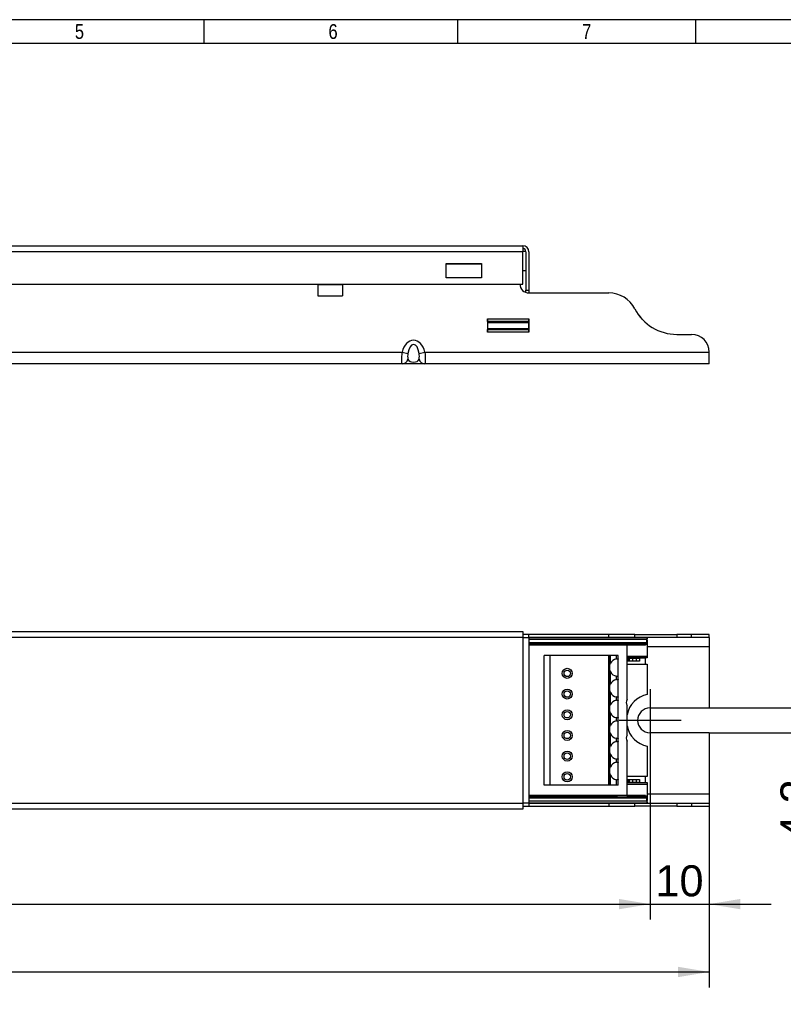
# Model space of a CAD drawing. Header units: millimetres. Extents: x 0 to 406, y 0 to 285.
# Tile 3 of 4: x 203 to 332, y 118 to 285. Entities that reach past the tile are written whole.
import ezdxf
from ezdxf.enums import TextEntityAlignment as Align
from ezdxf.lldxf.tags import DXFTag

# ---------------------------------------------------------------- set-up
doc = ezdxf.new("R2010")
doc.units = ezdxf.units.MM
for name, color, linetype in [('10', 7, 'Continuous'), ('6010-421-10010_S', 7, 'Continuous'), ('6010-421-10110_S', 7, 'Continuous'), ('Default', 7, 'Continuous'), ('ISOLATION_280MM', 7, 'Continuous'), ('PCB_MF_', 7, 'Continuous')]:
    doc.layers.add(name, color=color, linetype=linetype)
doc.styles.add('SEACAD_Arial', font='arial.ttf')
tags = doc.linetypes.add('CENTER2', pattern=[28.575, 19.05, -3.175, 3.175, -3.175]).pattern_tags.tags
tags[10:11] = [DXFTag(74, 4), DXFTag(75, 0), DXFTag(340, '0'), DXFTag(46, 0.0), DXFTag(50, 0.0), DXFTag(44, 0.0), DXFTag(45, 0.0)]
tags[8:9] = [DXFTag(74, 4), DXFTag(75, 0), DXFTag(340, '0'), DXFTag(46, 0.0), DXFTag(50, 0.0), DXFTag(44, 0.0), DXFTag(45, 0.0)]
tags[6:7] = [DXFTag(74, 4), DXFTag(75, 0), DXFTag(340, '0'), DXFTag(46, 0.0), DXFTag(50, 0.0), DXFTag(44, 0.0), DXFTag(45, 0.0)]
tags[4:5] = [DXFTag(74, 4), DXFTag(75, 0), DXFTag(340, '0'), DXFTag(46, 0.0), DXFTag(50, 0.0), DXFTag(44, 0.0), DXFTag(45, 0.0)]
doc.dimstyles.new('ISO', dxfattribs={"dimtxt": 5.25, "dimasz": 5.25, "dimexe": 2.625, "dimexo": 0, "dimgap": 1.3125, "dimtad": 1, "dimtxsty": 'SEACAD_Arial', "dimblk1": '_SE_FILLED', "dimblk2": '_SE_FILLED', "dimsah": 1, "dimcen": 2.625, "dimadec": 0, "dimazin": 0, "dimtfac": 0.5, "dimtdec": 3, "dimtmove": 0, "dimatfit": 3, "dimfxl": 1, "dimarcsym": 0})

# ---------------------------------------------------------------- blocks, each defined once
blk = doc.blocks.new('SEANNOT_GROUP1')
at = {"layer": 'Default', "color": 7, "linetype": 'CENTER2'}
for p, q in [((309.49, 171.31), (309.49, 160.81)), ((314.74, 166.06), (304.24, 166.06))]:
    blk.add_line(p, q, dxfattribs=at)
blk = doc.blocks.new('SE')
at = {"layer": '6010-421-10010_S', "color": 7, "linetype": 'Continuous'}
for p, q in [((288.99, 180.56), (287.99, 180.56)), ((288.99, 180.06), (288.99, 180.56)), ((302.49, 180.56), (288.99, 180.56)), ((302.49, 180.06), (288.99, 180.06)), ((302.49, 180.06), (302.49, 180.56)), ((306.93, 180.56), (302.49, 180.56)), ((306.93, 180.06), (302.49, 180.06)), ((306.93, 180.06), (306.93, 180.56)), ((306.93, 180.56), (314.02, 180.56)), ((314.02, 180.06), (306.93, 180.06)), ((316.49, 180.56), (314.02, 180.56)), ((314.02, 180.56), (314.02, 180.06)), ((316.49, 180.06), (314.02, 180.06)), ((316.49, 180.06), (316.49, 180.56)), ((319.49, 180.56), (316.49, 180.56)), ((319.49, 180.06), (316.49, 180.06)), ((319.49, 180.06), (319.49, 180.56)), ((319.49, 180.06), (319.49, 178.56)), ((308.99, 178.56), (319.49, 178.56)), ((319.49, 178.56), (319.49, 168.16)), ((305.79, 176.56), (305.59, 176.56)), ((305.59, 176.56), (307.69, 176.56)), ((305.79, 176.06), (305.79, 176.56)), ((306.01, 176.56), (305.79, 176.56)), ((306.01, 176.56), (306.5, 176.56)), ((306.01, 176.06), (306.01, 176.56)), ((307.19, 176.56), (306.5, 176.56)), ((306.5, 176.56), (306.5, 176.06)), ((307.19, 176.06), (307.19, 176.56)), ((307.19, 176.56), (307.69, 176.56)), ((308.69, 176.56), (307.69, 176.56)), ((307.69, 176.56), (307.69, 176.56)), ((307.69, 176.56), (307.69, 176.06)), ((308.69, 175.56), (308.69, 176.56)), ((305.79, 176.06), (305.59, 176.06)), ((306.01, 176.06), (305.79, 176.06)), ((306.5, 176.06), (306.01, 176.06)), ((307.19, 176.06), (306.5, 176.06)), ((307.69, 176.06), (307.19, 176.06)), ((309.49, 168.16), (319.49, 168.16)), ((319.49, 163.96), (309.49, 163.96)), ((319.49, 163.96), (319.49, 153.56)), ((308.69, 155.56), (308.69, 156.56)), ((305.59, 156.07), (305.79, 156.07)), ((305.59, 155.57), (305.79, 155.57)), ((307.69, 155.56), (305.59, 155.56)), ((305.79, 156.07), (305.79, 155.57)), ((305.79, 156.07), (306.01, 156.07)), ((305.79, 155.57), (306.01, 155.57)), ((306.01, 156.07), (306.5, 156.07)), ((306.01, 155.57), (306.01, 156.07)), ((306.5, 155.57), (306.01, 155.57)), ((306.5, 156.07), (307.19, 156.07)), ((306.5, 156.07), (306.5, 155.57)), ((306.5, 155.57), (307.19, 155.57)), ((307.19, 155.57), (307.19, 156.07)), ((307.19, 156.07), (307.69, 156.07)), ((307.69, 155.57), (307.19, 155.57)), ((307.69, 156.07), (307.69, 155.57)), ((307.69, 155.57), (307.69, 155.56)), ((307.69, 155.56), (308.69, 155.56)), ((319.49, 153.56), (308.99, 153.56)), ((319.49, 153.56), (319.49, 152.06)), ((287.99, 151.56), (288.99, 151.56)), ((288.99, 152.06), (288.99, 151.56)), ((288.99, 152.06), (302.49, 152.06)), ((288.99, 151.56), (302.49, 151.56)), ((302.49, 152.06), (302.49, 151.56)), ((302.49, 152.06), (306.93, 152.06)), ((302.49, 151.56), (306.93, 151.56)), ((306.93, 151.56), (306.93, 152.06)), ((306.93, 152.06), (314.02, 152.06)), ((314.02, 151.56), (306.93, 151.56)), ((314.02, 152.06), (316.49, 152.06)), ((314.02, 152.06), (314.02, 151.56)), ((314.02, 151.56), (316.49, 151.56)), ((316.49, 152.06), (316.49, 151.56)), ((316.49, 152.06), (319.49, 152.06)), ((316.49, 151.56), (319.49, 151.56)), ((319.49, 152.06), (319.49, 151.56))]:
    blk.add_line(p, q, dxfattribs=at)
blk.add_arc((309.49, 166.06), 2.1, 90, 270, dxfattribs=at)
at = {"layer": '6010-421-10110_S', "color": 7, "linetype": 'Continuous'}
for p, q in [((69.99, 181.06), (287.99, 181.06)), ((287.99, 180.06), (69.99, 180.06)), ((287.99, 181.06), (287.99, 180.06)), ((287.99, 180.06), (287.99, 152.06)), ((287.99, 180.06), (288.99, 180.06)), ((288.99, 180.06), (288.99, 152.06)), ((69.99, 152.06), (287.99, 152.06)), ((287.99, 152.06), (287.99, 151.06)), ((288.99, 152.06), (287.99, 152.06)), ((287.99, 151.06), (69.99, 151.06))]:
    blk.add_line(p, q, dxfattribs=at)
at = {"layer": 'ISOLATION_280MM', "color": 7, "linetype": 'Continuous'}
for p, q in [((308.99, 180.04), (288.99, 180.04)), ((308.99, 179.98), (308.99, 180.04)), ((308.99, 179.98), (308.99, 179.84)), ((308.97, 179.71), (288.99, 179.71)), ((288.99, 179.22), (308.91, 179.22)), ((288.99, 179.11), (303.99, 179.11)), ((288.99, 178.99), (303.99, 178.99)), ((288.99, 178.81), (308.72, 178.81)), ((288.99, 178.81), (308.74, 178.81)), ((303.99, 178.99), (303.99, 179.11)), ((308.98, 179.62), (308.99, 179.62)), ((308.99, 179.62), (308.99, 179.84)), ((308.99, 179.62), (308.99, 176.86)), ((308.99, 176.86), (305.59, 176.86)), ((308.99, 176.61), (305.59, 176.61)), ((308.99, 176.86), (308.99, 176.61)), ((305.59, 175.56), (308.99, 175.56)), ((308.99, 175.56), (308.99, 170.45)), ((308.99, 161.68), (308.99, 156.56)), ((308.99, 156.56), (305.59, 156.56)), ((305.59, 155.52), (308.99, 155.52)), ((305.59, 155.27), (308.99, 155.27)), ((308.99, 155.52), (308.99, 155.27)), ((308.99, 155.27), (308.99, 152.51)), ((308.72, 153.32), (288.99, 153.32)), ((308.74, 153.32), (288.99, 153.32)), ((303.99, 153.14), (288.99, 153.14)), ((303.99, 153.02), (288.99, 153.02)), ((308.91, 152.9), (288.99, 152.9)), ((288.99, 152.42), (308.97, 152.42)), ((288.99, 152.09), (308.99, 152.09)), ((303.99, 153.02), (303.99, 153.14)), ((308.99, 152.51), (308.98, 152.51)), ((308.99, 152.29), (308.99, 152.51)), ((308.99, 152.29), (308.99, 152.15)), ((308.99, 152.09), (308.99, 152.15))]:
    blk.add_line(p, q, dxfattribs=at)
for centre, radius, start, end in [((304.95, 180.1), 4.05, 354.4698, 358.2612), ((304.92, 179.92), 4.07, 355.8, 358.8917), ((309.99, 166.06), 4.5, 102.8396, 167.8992), ((309.99, 166.06), 4.5, 192.1008, 257.1604), ((304.95, 152.03), 4.05, 1.7386, 5.5304), ((304.92, 152.21), 4.07, 1.1084, 4.1999)]:
    blk.add_arc(centre, radius, start, end, dxfattribs=at)
for centre, major_axis, ratio, start_param, end_param in [((303.99, 178.85), (-5, 0), 0.052336, 3.470159, 4.712389), ((303.99, 178.72), (5, 0), 0.052336, 0.328567, 1.570796), ((303.99, 180.14), (0, -5.28), 0.946294, 1.395848, 1.488386), ((303.99, 179.96), (0, -5.28), 0.946294, 1.414684, 1.507015), ((303.99, 153.4), (5, 0), 0.052336, 4.712389, 5.954619), ((303.99, 153.28), (5, 0), 0.052336, 4.712389, 5.954619), ((303.99, 151.98), (0, 5.28), 0.946294, 4.794799, 4.887338), ((303.99, 152.17), (0, 5.28), 0.946294, 4.776171, 4.868501)]:
    blk.add_ellipse(centre, major_axis=major_axis, ratio=ratio, start_param=start_param, end_param=end_param, dxfattribs=at)
for points in [[(308.72, 178.93), (308.73, 178.93), (308.74, 178.93), (308.74, 178.93)], [(308.74, 178.81), (308.74, 178.81), (308.73, 178.81), (308.72, 178.81)], [(308.72, 153.32), (308.73, 153.32), (308.74, 153.32), (308.74, 153.32)], [(308.74, 153.2), (308.74, 153.2), (308.73, 153.2), (308.72, 153.19)]]:
    blk.add_open_spline(points, degree=3, dxfattribs=at)
for points, knots in [([(308.76, 178.93), (308.79, 178.94), (308.82, 178.96), (308.87, 179.05), (308.9, 179.12), (308.91, 179.22)], [0.1542798, 0.1542798, 0.1542798, 0.1542798, 0.5, 0.5, 1, 1, 1, 1]), ([(308.93, 179.14), (308.92, 179.08), (308.91, 179.03), (308.89, 178.94), (308.87, 178.91), (308.83, 178.84), (308.8, 178.82), (308.77, 178.81)], [0, 0, 0, 0, 0.25, 0.25, 0.5, 0.5, 0.8550016, 0.8550016, 0.8550016, 0.8550016]), ([(308.77, 153.32), (308.78, 153.32), (308.79, 153.31), (308.82, 153.3), (308.84, 153.28), (308.89, 153.19), (308.91, 153.11), (308.93, 152.99)], [0.1454325, 0.1454325, 0.1454325, 0.1454325, 0.25, 0.25, 0.5, 0.5, 1, 1, 1, 1]), ([(308.91, 152.9), (308.9, 153), (308.87, 153.08), (308.82, 153.17), (308.79, 153.19), (308.76, 153.19)], [0, 0, 0, 0, 0.5, 0.5, 0.8456868, 0.8456868, 0.8456868, 0.8456868])]:
    blk.add_open_spline(points, degree=3, knots=knots, dxfattribs=at)
at = {"layer": 'PCB_MF_', "color": 7, "linetype": 'Continuous'}
for p, q in [((305.59, 169.56), (305.59, 178.61)), ((292.59, 177.01), (291.59, 177.01)), ((291.59, 155.11), (291.59, 177.01)), ((302.49, 177.01), (292.59, 177.01)), ((292.59, 155.11), (292.59, 177.01)), ((302.49, 155.11), (302.49, 177.01)), ((302.69, 177.01), (302.49, 177.01)), ((302.69, 155.11), (302.69, 177.01)), ((302.78, 177.01), (302.69, 177.01)), ((302.78, 175.72), (302.78, 177.01)), ((303.8, 177.01), (302.78, 177.01)), ((303.8, 176.46), (303.8, 177.01)), ((304.09, 177.01), (303.8, 177.01)), ((304.09, 176.43), (304.09, 177.01)), ((304.09, 173.55), (304.09, 176.43)), ((302.78, 172.22), (302.78, 174.26)), ((303.8, 172.96), (303.8, 173.52)), ((304.09, 172.93), (304.09, 173.55)), ((304.09, 170.05), (304.09, 172.93)), ((302.78, 168.72), (302.78, 170.76)), ((303.8, 169.46), (303.8, 170.02)), ((304.09, 169.43), (304.09, 170.05)), ((304.09, 166.55), (304.09, 169.43)), ((305.59, 163.56), (305.59, 168.57)), ((302.78, 165.22), (302.78, 167.26)), ((303.8, 165.96), (303.8, 166.52)), ((304.09, 165.93), (304.09, 166.55)), ((304.09, 163.05), (304.09, 165.93)), ((302.78, 161.72), (302.78, 163.76)), ((303.8, 162.46), (303.8, 163.02)), ((304.09, 162.43), (304.09, 163.05)), ((304.09, 159.55), (304.09, 162.43)), ((305.59, 153.51), (305.59, 162.57)), ((302.78, 158.22), (302.78, 160.26)), ((303.8, 158.96), (303.8, 159.52)), ((304.09, 158.93), (304.09, 159.55)), ((304.09, 156.05), (304.09, 158.93)), ((302.78, 155.11), (302.78, 156.76)), ((292.59, 155.11), (291.59, 155.11)), ((302.49, 155.11), (292.59, 155.11)), ((302.69, 155.11), (302.49, 155.11)), ((302.78, 155.11), (302.69, 155.11)), ((303.8, 155.11), (302.78, 155.11)), ((303.8, 155.11), (303.8, 156.02)), ((304.09, 155.11), (303.8, 155.11)), ((304.09, 155.11), (304.09, 156.05))]:
    blk.add_line(p, q, dxfattribs=at)
for centre, radius in [((295.49, 174.01), 0.85), ((295.49, 174.01), 0.55), ((295.49, 170.51), 0.85), ((295.49, 170.51), 0.55), ((295.49, 167.01), 0.85), ((295.49, 167.01), 0.55), ((295.49, 163.51), 0.85), ((295.49, 163.51), 0.55), ((295.49, 160.01), 0.85), ((295.49, 160.01), 0.55), ((295.49, 156.51), 0.85), ((295.49, 156.51), 0.55)]:
    blk.add_circle(centre, radius, dxfattribs=at)
for centre, radius, start, end in [((304.84, 178.61), 0.75, 0, 14.8912), ((304.09, 174.99), 1.5, 101.26, 151.016), ((304.09, 174.99), 1.5, 208.984, 258.74), ((304.09, 171.49), 1.5, 101.26, 151.016), ((304.09, 171.49), 1.5, 208.984, 258.74), ((304.09, 167.99), 1.5, 101.26, 151.016), ((306.34, 169.06), 0.9, 146.444, 213.556), ((304.09, 167.99), 1.5, 208.984, 258.74), ((304.09, 164.49), 1.5, 101.26, 151.016), ((304.09, 164.49), 1.5, 208.984, 258.74), ((306.34, 163.06), 0.9, 146.444, 213.556), ((304.09, 160.99), 1.5, 101.26, 151.016), ((304.09, 160.99), 1.5, 208.984, 258.74), ((304.09, 157.49), 1.5, 101.26, 151.016), ((304.09, 157.49), 1.5, 208.984, 258.74), ((304.84, 153.51), 0.75, 345.1094, 0.0011)]:
    blk.add_arc(centre, radius, start, end, dxfattribs=at)
for points, knots in [([(302.78, 174.26), (302.72, 174.36), (302.71, 174.49), (302.69, 174.73), (302.69, 174.86), (302.69, 175.12), (302.69, 175.24), (302.7, 175.43), (302.71, 175.49), (302.73, 175.61), (302.75, 175.66), (302.78, 175.72)], [0, 0, 0, 0, 0.25, 0.25, 0.5, 0.5, 0.75, 0.75, 0.875, 0.875, 1, 1, 1, 1]), ([(303.8, 176.46), (303.89, 176.48), (303.97, 176.49), (304.07, 176.49), (304.09, 176.47), (304.09, 176.43)], [0, 0, 0, 0, 0.5, 0.5, 1, 1, 1, 1]), ([(304.09, 173.55), (304.09, 173.51), (304.07, 173.49), (303.97, 173.49), (303.89, 173.5), (303.8, 173.52)], [0, 0, 0, 0, 0.5, 0.5, 1, 1, 1, 1]), ([(302.78, 170.76), (302.72, 170.86), (302.71, 170.99), (302.69, 171.23), (302.69, 171.36), (302.69, 171.62), (302.69, 171.74), (302.7, 171.93), (302.71, 171.99), (302.73, 172.11), (302.75, 172.16), (302.78, 172.22)], [0, 0, 0, 0, 0.25, 0.25, 0.5, 0.5, 0.75, 0.75, 0.875, 0.875, 1, 1, 1, 1]), ([(303.8, 172.96), (303.89, 172.98), (303.97, 172.99), (304.07, 172.99), (304.09, 172.97), (304.09, 172.93)], [0, 0, 0, 0, 0.5, 0.5, 1, 1, 1, 1]), ([(304.09, 170.05), (304.09, 170.01), (304.07, 169.99), (303.97, 169.99), (303.89, 170), (303.8, 170.02)], [0, 0, 0, 0, 0.5, 0.5, 1, 1, 1, 1]), ([(302.78, 167.26), (302.72, 167.36), (302.71, 167.49), (302.69, 167.73), (302.69, 167.86), (302.69, 168.12), (302.69, 168.24), (302.7, 168.43), (302.71, 168.49), (302.73, 168.61), (302.75, 168.66), (302.78, 168.72)], [0, 0, 0, 0, 0.25, 0.25, 0.5, 0.5, 0.75, 0.75, 0.875, 0.875, 1, 1, 1, 1]), ([(303.8, 169.46), (303.89, 169.48), (303.97, 169.49), (304.07, 169.49), (304.09, 169.47), (304.09, 169.43)], [0, 0, 0, 0, 0.5, 0.5, 1, 1, 1, 1]), ([(302.78, 163.76), (302.72, 163.86), (302.71, 163.99), (302.69, 164.23), (302.69, 164.36), (302.69, 164.62), (302.69, 164.74), (302.7, 164.93), (302.71, 164.99), (302.73, 165.11), (302.75, 165.16), (302.78, 165.22)], [0, 0, 0, 0, 0.25, 0.25, 0.5, 0.5, 0.75, 0.75, 0.875, 0.875, 1, 1, 1, 1]), ([(304.09, 166.55), (304.09, 166.51), (304.07, 166.49), (303.97, 166.49), (303.89, 166.5), (303.8, 166.52)], [0, 0, 0, 0, 0.5, 0.5, 1, 1, 1, 1]), ([(303.8, 165.96), (303.89, 165.98), (303.97, 165.99), (304.07, 165.99), (304.09, 165.97), (304.09, 165.93)], [0, 0, 0, 0, 0.5, 0.5, 1, 1, 1, 1]), ([(302.78, 160.26), (302.72, 160.36), (302.71, 160.49), (302.69, 160.73), (302.69, 160.86), (302.69, 161.12), (302.69, 161.24), (302.7, 161.43), (302.71, 161.49), (302.73, 161.61), (302.75, 161.66), (302.78, 161.72)], [0, 0, 0, 0, 0.25, 0.25, 0.5, 0.5, 0.75, 0.75, 0.875, 0.875, 1, 1, 1, 1]), ([(304.09, 163.05), (304.09, 163.01), (304.07, 162.99), (303.97, 162.99), (303.89, 163), (303.8, 163.02)], [0, 0, 0, 0, 0.5, 0.5, 1, 1, 1, 1]), ([(303.8, 162.46), (303.89, 162.48), (303.97, 162.49), (304.07, 162.49), (304.09, 162.47), (304.09, 162.43)], [0, 0, 0, 0, 0.5, 0.5, 1, 1, 1, 1]), ([(304.09, 159.55), (304.09, 159.51), (304.07, 159.49), (303.97, 159.49), (303.89, 159.5), (303.8, 159.52)], [0, 0, 0, 0, 0.5, 0.5, 1, 1, 1, 1]), ([(303.8, 158.96), (303.89, 158.98), (303.97, 158.99), (304.07, 158.99), (304.09, 158.97), (304.09, 158.93)], [0, 0, 0, 0, 0.5, 0.5, 1, 1, 1, 1]), ([(302.78, 156.76), (302.72, 156.86), (302.71, 156.99), (302.69, 157.23), (302.69, 157.36), (302.69, 157.62), (302.69, 157.74), (302.7, 157.93), (302.71, 157.99), (302.73, 158.11), (302.75, 158.16), (302.78, 158.22)], [0, 0, 0, 0, 0.25, 0.25, 0.5, 0.5, 0.75, 0.75, 0.875, 0.875, 1, 1, 1, 1]), ([(304.09, 156.05), (304.09, 156.01), (304.07, 155.99), (303.97, 155.99), (303.89, 156), (303.8, 156.02)], [0, 0, 0, 0, 0.5, 0.5, 1, 1, 1, 1])]:
    blk.add_open_spline(points, degree=3, knots=knots, dxfattribs=at)
blk = doc.blocks.new('DMBLK21')
at = {"layer": 'Default', "linetype": 'Continuous'}
for points in [[(338.97, 173.41), (337.22, 173.41), (338.1, 168.16)], [(338.97, 158.71), (338.1, 163.96), (337.22, 158.71)]]:
    blk.add_hatch(color=7, dxfattribs=at).paths.add_polyline_path(points)
at = {"layer": 'Default', "color": 7, "linetype": 'Continuous'}
for p, q in [((338.1, 178.66), (338.1, 144.04)), ((319.49, 168.16), (340.72, 168.16)), ((319.49, 163.96), (340.72, 163.96))]:
    blk.add_line(p, q, dxfattribs=at)
at = {"layer": 'Default', "color": 7, "linetype": 'Continuous', "style": 'SEACAD_Arial'}
blk.add_text('4,2', height=5.25, rotation=90, dxfattribs=at).set_placement((331.54, 145.88), align=Align.TOP_LEFT)
blk = doc.blocks.new('_SE_FILLED')
at = {"color": 0}
blk.add_line((0, 0), (-1, 0), dxfattribs=at)
blk.add_solid([(0, 0), (-1, -0.1665), (-1, 0.1665), (0, 0)], dxfattribs=at)
blk = doc.blocks.new('DMBLK22')
at = {"layer": 'Default', "linetype": 'Continuous'}
for points in [[(49.74, 134.1), (49.74, 135.85), (44.49, 134.97)], [(304.24, 134.1), (309.49, 134.97), (304.24, 135.85)]]:
    blk.add_hatch(color=7, dxfattribs=at).paths.add_polyline_path(points)
at = {"layer": 'Default', "color": 7, "linetype": 'Continuous'}
for p, q in [((44.49, 166.06), (44.49, 132.35)), ((309.49, 166.06), (309.49, 132.35)), ((44.49, 134.97), (309.49, 134.97))]:
    blk.add_line(p, q, dxfattribs=at)
at = {"layer": 'Default', "color": 7, "linetype": 'Continuous', "style": 'SEACAD_Arial'}
blk.add_text('265', height=5.25, dxfattribs=at).set_placement((170.83, 141.54), align=Align.TOP_LEFT)
blk = doc.blocks.new('DMBLK23')
at = {"layer": 'Default', "linetype": 'Continuous'}
for points in [[(44.74, 122.62), (44.74, 124.37), (39.49, 123.5)], [(314.24, 122.62), (319.49, 123.5), (314.24, 124.37)]]:
    blk.add_hatch(color=7, dxfattribs=at).paths.add_polyline_path(points)
at = {"layer": 'Default', "color": 7, "linetype": 'Continuous'}
for p, q in [((39.49, 151.56), (39.49, 120.87)), ((319.49, 151.56), (319.49, 120.87)), ((39.49, 123.5), (319.49, 123.5))]:
    blk.add_line(p, q, dxfattribs=at)
at = {"layer": 'Default', "color": 7, "linetype": 'Continuous', "style": 'SEACAD_Arial'}
blk.add_text('280', height=5.25, dxfattribs=at).set_placement((173.33, 130.06), align=Align.TOP_LEFT)
blk = doc.blocks.new('SE1')
at = {"layer": '6010-421-10010_S', "color": 7, "linetype": 'Continuous'}
for p, q in [((253.29, 239.85), (253.29, 239.76)), ((257.49, 239.76), (257.49, 239.85)), ((253.29, 239.76), (253.29, 237.85)), ((253.29, 239.76), (257.49, 239.76)), ((257.49, 239.76), (257.49, 237.85)), ((288.99, 238.35), (302.49, 238.35)), ((253.29, 237.85), (257.49, 237.85)), ((281.99, 234), (281.99, 231.7)), ((281.99, 234), (281.99, 234)), ((281.99, 233.52), (281.99, 234)), ((281.99, 234), (288.99, 234)), ((281.99, 233.52), (281.99, 233.35)), ((288.99, 233.52), (281.99, 233.52)), ((281.99, 233.35), (288.99, 233.35)), ((281.99, 233.35), (281.99, 232.35)), ((288.99, 234), (288.99, 234)), ((288.99, 231.7), (288.99, 234)), ((288.99, 234), (288.99, 233.52)), ((288.99, 233.52), (288.99, 233.35)), ((288.99, 233.35), (288.99, 232.35)), ((281.99, 232.35), (288.99, 232.35)), ((281.99, 232.35), (281.99, 232.18)), ((281.99, 231.7), (281.99, 232.18)), ((281.99, 232.18), (288.99, 232.18)), ((281.99, 231.7), (281.99, 231.7)), ((288.99, 231.7), (281.99, 231.7)), ((288.99, 232.35), (288.99, 232.18)), ((288.99, 232.18), (288.99, 231.7)), ((288.99, 231.7), (288.99, 231.7)), ((314.02, 231.35), (316.49, 231.35)), ((91.4, 228.35), (267.58, 228.35)), ((267.58, 228.35), (268.54, 228.14)), ((270.45, 228.14), (271.4, 228.35)), ((271.4, 228.35), (319.49, 228.35)), ((319.49, 226.35), (319.49, 228.35)), ((267.58, 226.35), (91.4, 226.35)), ((271.4, 226.35), (267.58, 226.35)), ((319.49, 226.35), (271.4, 226.35))]:
    blk.add_line(p, q, dxfattribs=at)
for centre, radius, start, end in [((288.99, 239.85), 1.5, 180, 270), ((302.49, 233.35), 5, 27.4864, 90), ((314.02, 239.35), 8, 207.4864, 270), ((316.49, 228.35), 3, 0, 90), ((271.89, 227.64), 3.39, 171.5227, 188.4773), ((267.09, 227.64), 3.39, 351.5227, 8.4773)]:
    blk.add_arc(centre, radius, start, end, dxfattribs=at)
for centre, major_axis, ratio, start_param, end_param in [((269.49, 227.51), (0, -2.83), 0.707107, 1.871766, 4.411419), ((269.49, 227.51), (0, -2.12), 0.471405, 1.871766, 4.411419), ((267.58, 227.35), (0, -1), 0.97675, 0, 1.359611), ((269.49, 227.35), (-1, 0), 0.707107, 0.30097, 2.840623), ((271.4, 227.35), (0, 1), 0.97675, 1.781982, 3.141593)]:
    blk.add_ellipse(centre, major_axis=major_axis, ratio=ratio, start_param=start_param, end_param=end_param, dxfattribs=at)
for points in [[(267.58, 226.35), (267.52, 226.35), (267.51, 226.57), (267.51, 227.31), (267.52, 227.83), (267.58, 228.35)], [(271.4, 228.35), (271.46, 227.83), (271.47, 227.31), (271.47, 226.57), (271.46, 226.35), (271.4, 226.35)]]:
    blk.add_open_spline(points, degree=3, knots=[0, 0, 0, 0, 0.5, 0.5, 1, 1, 1, 1], dxfattribs=at)
at = {"layer": '6010-421-10110_S', "color": 7, "linetype": 'Continuous'}
for p, q in [((69.99, 246.33), (287.99, 246.33)), ((287.99, 245.33), (69.99, 245.33)), ((287.99, 246.33), (287.99, 245.33)), ((287.99, 239.85), (287.99, 245.33)), ((288.49, 245.33), (288.49, 238.83)), ((288.99, 245.33), (288.99, 238.83)), ((274.99, 240.91), (274.99, 243.33)), ((274.99, 243.33), (280.99, 243.33)), ((280.99, 243.2), (274.99, 243.2)), ((280.99, 243.33), (280.99, 240.91)), ((69.99, 239.85), (287.99, 239.85)), ((280.99, 240.91), (274.99, 240.91)), ((288.49, 238.83), (288.99, 238.83)), ((288.49, 238.44), (288.49, 238.83)), ((288.99, 238.83), (288.99, 238.35))]:
    blk.add_line(p, q, dxfattribs=at)
for radius in [1, 0.5]:
    blk.add_arc((287.99, 245.33), radius, 0, 90, dxfattribs=at)
at = {"layer": 'ISOLATION_280MM', "color": 7, "linetype": 'Continuous'}
for p, q in [((287.99, 245.44), (288.48, 245.44)), ((287.99, 242.15), (288.49, 242.15)), ((281.99, 232.78), (281.99, 232.78)), ((281.99, 232.02), (281.99, 232.02)), ((288.99, 232.78), (288.99, 232.78)), ((288.99, 232.02), (288.99, 232.02))]:
    blk.add_line(p, q, dxfattribs=at)
for centre, major_axis, start_param, end_param in [((303.99, 231.18), (-5, 0), 3.708521, 3.941918), ((303.99, 231.17), (5, 0), 0.571789, 0.796248)]:
    blk.add_ellipse(centre, major_axis=major_axis, ratio=0.99863, start_param=start_param, end_param=end_param, dxfattribs=at)
blk = doc.blocks.new('DMBLK27')
at = {"layer": 'Default', "linetype": 'Continuous'}
for points in [[(304.24, 134.1), (309.49, 134.97), (304.24, 135.85)], [(324.74, 134.1), (324.74, 135.85), (319.49, 134.97)]]:
    blk.add_hatch(color=7, dxfattribs=at).paths.add_polyline_path(points)
at = {"layer": 'Default', "color": 7, "linetype": 'Continuous'}
for p, q in [((309.49, 166.06), (309.49, 132.35)), ((319.49, 153.56), (319.49, 132.35)), ((298.99, 134.97), (329.99, 134.97))]:
    blk.add_line(p, q, dxfattribs=at)
at = {"layer": 'Default', "color": 7, "linetype": 'Continuous', "style": 'SEACAD_Arial'}
blk.add_text('10', height=5.25, dxfattribs=at).set_placement((310.38, 141.54), align=Align.TOP_LEFT)

msp = doc.modelspace()

# ---------------------------------------------------------------- linework, layer by layer
at = {"layer": '10', "color": 7, "linetype": 'Continuous'}
for p, q in [((234.111, 280.578), (234.111, 284.578)), ((277, 280.578), (277, 284.578)), ((317.222, 280.578), (317.222, 284.578)), ((405.666, 280.578), (19.666, 280.578))]:
    msp.add_line(p, q, dxfattribs=at)
msp.add_lwpolyline([(405.666, 13.577), (405.666, 284.577), (15.666, 284.577), (15.666, 13.577), (405.666, 13.577)], dxfattribs=at)

# ---------------------------------------------------------------- block references
at = {"layer": 'Default'}
for name in ['SE1', 'SE', 'SEANNOT_GROUP1']:
    msp.add_blockref(name, (0, 0), dxfattribs=at)

# ---------------------------------------------------------------- texts
at = {"layer": '10', "char_height": 2.5, "width": 1.52175, "attachment_point": 1, "style": 'SEACAD_Arial'}
for s, insert in [('{\\farial rounded mt|b0||i0||c0|p34;\\C7;\\H2.50000002;\\W0.8;5}', (212.222, 283.828)), ('{\\farial rounded mt|b0||i0||c0|p34;\\C7;\\H2.50000002;\\W0.8;6}', (255.11, 283.828)), ('{\\farial rounded mt|b0||i0||c0|p34;\\C7;\\H2.50000002;\\W0.8;7}', (297.999, 283.828))]:
    msp.add_mtext(s, dxfattribs=dict(at, insert=insert))

# ---------------------------------------------------------------- dimensions: what is measured, and where the dimension line sits
at = {"layer": 'Default', "color": 7, "linetype": 'Continuous'}
for base, p1, p2, angle, text, picture, middle in [((338.099, 168.164), (319.491, 168.164), (319.491, 163.964), 270, '\\A1;D1 <>', 'DMBLK21', (338.099, 157.985)), ((44.491, 134.974), (44.491, 166.064), (309.491, 166.064), 0, '\\A1;A2 <>', 'DMBLK22', (176.991, 134.974)), ((39.491, 123.496), (39.491, 151.564), (319.491, 151.564), 0, '\\A1;A1 <>', 'DMBLK23', (179.491, 123.496))]:
    dim = msp.add_linear_dim(base=base, p1=p1, p2=p2, angle=angle, text=text, dimstyle='ISO', dxfattribs=at)
    dim.commit()
    dim.dimension.update_dxf_attribs({"geometry": picture, "text_midpoint": middle, "dimtype": 161})
dim = msp.add_linear_dim(base=(319.491, 134.974), p1=(309.491, 166.064), p2=(319.491, 163.964), text='\\A1;<>', dimstyle='ISO', dxfattribs=at)
dim.commit()
dim.dimension.update_dxf_attribs({"geometry": 'DMBLK27', "text_midpoint": (314.491, 134.974), "dimtype": 160})

doc.saveas('drawing.dxf')
